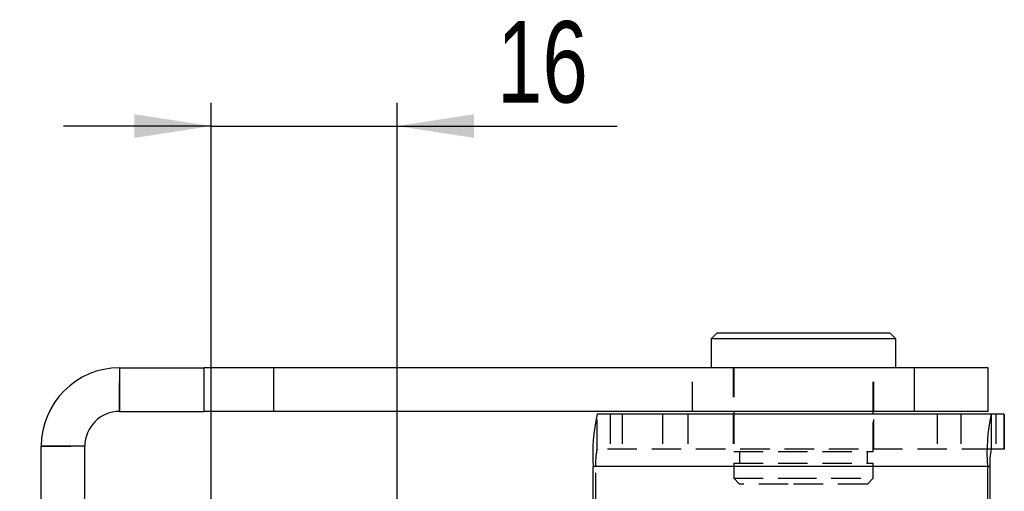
# Model space of a CAD drawing. Extents: x 96 to 730, y 59 to 576.
# Tile 4 of 14: x 188 to 273, y 131 to 171. Entities that reach past the tile are written whole.
import ezdxf

# ---------------------------------------------------------------- set-up
doc = ezdxf.new("R2010")
doc.units = 0
doc.header["$LTSCALE"] = 2
doc.linetypes.add('HIDDEN', pattern=[1.905, 1.27, -0.635])
doc.layers.get('0').update_dxf_attribs({"linetype": 'CONTINUOUS'})
doc.layers.add('FORMATO', color=179, linetype='CONTINUOUS')
doc.styles.add('SLDTEXTSTYLE0', font='TXT', dxfattribs={"width": 0.75})
doc.dimstyles.new('SLDDIMSTYLE0', dxfattribs={"dimtxt": 7, "dimasz": 6.604, "dimexe": 0, "dimexo": 0.0625, "dimgap": 1.75, "dimtad": 1, "dimdec": 3, "dimrnd": 1e-09, "dimzin": 12, "dimtxsty": 'SLDTEXTSTYLE0', "dimsah": 1, "dimcen": 0.09, "dimazin": 3, "dimtfac": 1, "dimtdec": 3, "dimtmove": 0, "dimatfit": 3, "dimtolj": 1, "dimtzin": 12})
doc.dimstyles.new('SLDDIMSTYLE4', dxfattribs={"dimtxt": 7, "dimasz": 6.604, "dimexe": 0, "dimexo": 0.0625, "dimgap": 1.75, "dimtad": 1, "dimdec": 3, "dimrnd": 1e-09, "dimzin": 12, "dimtxsty": 'SLDTEXTSTYLE0', "dimsah": 1, "dimcen": 0.09, "dimazin": 3, "dimtfac": 1, "dimtdec": 3, "dimtofl": 0, "dimtmove": 0, "dimatfit": 3, "dimtolj": 1, "dimtzin": 12})

# ---------------------------------------------------------------- blocks, each defined once
blk = doc.blocks.new('_D_11')
at = {"layer": 'FORMATO'}
for p, q in [((165.235, 122.973), (165.235, 154.85)), ((202.346, 122.973), (163.235, 122.973)), ((165.235, 122.973), (165.235, 97.573)), ((202.346, 97.573), (163.235, 97.573)), ((165.235, 97.573), (165.235, 84.873))]:
    blk.add_line(p, q, dxfattribs=at)
for points in [[(165.235, 122.973), (166.251, 129.577), (164.219, 129.577)], [(165.235, 97.573), (164.219, 90.969), (166.251, 90.969)]]:
    blk.add_solid(points, dxfattribs=at)
at = {"layer": 'FORMATO', "insert": (156.211, 136.747), "char_height": 7, "attachment_point": 1, "rotation": 90, "style": 'SLDTEXTSTYLE0'}
blk.add_mtext('25,4', dxfattribs=at)
blk = doc.blocks.new('_D_12')
at = {"layer": 'FORMATO'}
for p, q in [((204.346, 124.973), (204.346, 164.06)), ((220.346, 124.973), (220.346, 164.06)), ((204.346, 162.06), (191.646, 162.06)), ((204.346, 162.06), (220.346, 162.06)), ((220.346, 162.06), (239.279, 162.06))]:
    blk.add_line(p, q, dxfattribs=at)
for points in [[(204.346, 162.06), (197.742, 163.076), (197.742, 161.044)], [(220.346, 162.06), (226.95, 161.044), (226.95, 163.076)]]:
    blk.add_solid(points, dxfattribs=at)
at = {"layer": 'FORMATO', "insert": (228.935, 171.083), "char_height": 7, "attachment_point": 1, "style": 'SLDTEXTSTYLE0'}
blk.add_mtext('16', dxfattribs=at)
blk = doc.blocks.new('_D_14')
at = {"layer": 'FORMATO', "color": 218}
for p, q in [((136.566, 129.273), (136.566, 150.971)), ((197.471, 129.273), (134.566, 129.273)), ((136.566, 91.273), (136.566, 129.273)), ((197.471, 91.273), (134.566, 91.273))]:
    blk.add_line(p, q, dxfattribs=at)
for points in [[(136.566, 129.273), (135.55, 122.669), (137.582, 122.669)], [(136.566, 91.273), (137.582, 97.877), (135.55, 97.877)]]:
    blk.add_solid(points, dxfattribs=at)
at = {"layer": 'FORMATO', "color": 218, "insert": (127.542, 140.626), "char_height": 7, "attachment_point": 1, "rotation": 90, "style": 'SLDTEXTSTYLE0'}
blk.add_mtext('38', dxfattribs=at)

msp = doc.modelspace()

# ---------------------------------------------------------------- linework, layer by layer
at = {"color": 7, "linetype": 'CONTINUOUS'}
for p, q in [((247.865801, 144.272643), (247.3658, 143.772642)), ((247.865801, 144.272643), (262.740799, 144.272643)), ((263.2408, 143.772642), (262.740799, 144.272643)), ((247.3658, 143.772642), (247.3658, 141.272641)), ((263.2408, 143.772642), (247.3658, 143.772642)), ((263.2408, 141.272641), (263.2408, 143.772642)), ((196.4705, 141.272641), (196.4705, 137.522641)), ((196.4705, 141.272641), (203.734413, 141.272641)), ((203.734413, 137.522641), (203.734413, 141.272641)), ((209.743618, 141.272641), (203.734413, 141.272641)), ((209.743618, 137.522641), (209.743618, 141.272641)), ((264.842914, 141.272641), (209.743618, 141.272641)), ((264.842914, 137.522641), (264.842914, 141.272641)), ((271.178299, 141.272641), (264.842914, 141.272641)), ((271.178299, 137.522641), (271.178299, 141.272641)), ((196.4705, 137.522641), (203.734413, 137.522641)), ((209.743618, 137.522641), (203.734413, 137.522641)), ((264.842914, 137.522641), (209.743618, 137.522641)), ((271.449221, 137.272642), (237.539989, 137.272642)), ((249.303301, 137.522641), (249.303301, 137.272642)), ((261.303299, 137.272642), (261.303299, 137.522641)), ((271.178299, 137.522641), (264.842914, 137.522641)), ((271.449221, 137.272642), (271.449221, 134.272642)), ((272.568801, 137.272642), (271.449221, 137.272642)), ((272.568801, 137.272642), (272.568801, 134.272642)), ((272.57681, 137.272642), (272.568801, 137.272642)), ((272.57681, 134.272642), (272.57681, 137.272642)), ((193.470502, 134.522642), (189.720501, 134.522642)), ((189.720501, 113.447641), (189.720501, 134.522642)), ((193.470502, 113.447641), (193.470502, 134.522642)), ((272.568801, 134.272642), (271.449221, 134.272642)), ((272.57681, 134.272642), (272.568801, 134.272642)), ((237.211387, 121.472641), (237.211387, 132.772642)), ((271.120616, 132.772642), (237.211387, 132.772642)), ((271.120616, 132.772642), (271.120616, 87.772641)), ((271.120616, 132.772642), (271.339686, 132.772642)), ((271.339686, 132.772642), (271.339686, 87.772641))]:
    msp.add_line(p, q, dxfattribs=at)
at = {"color": 7, "linetype": 'HIDDEN'}
for p, q in [((196.4705, 137.522641), (196.4705, 141.272641)), ((245.763687, 137.522641), (245.763687, 141.272641)), ((249.2533, 141.272641), (249.2533, 137.522641)), ((249.303301, 141.272641), (249.303301, 137.522641)), ((261.303299, 137.522641), (261.303299, 141.272641)), ((261.3533, 137.522641), (261.3533, 141.272641)), ((237.539989, 134.272642), (237.539989, 137.272642)), ((238.659569, 137.272642), (238.659569, 134.272642)), ((239.690808, 137.272642), (239.690808, 134.272642)), ((243.161579, 137.272642), (243.161579, 134.272642)), ((245.341399, 137.272642), (245.341399, 134.272642)), ((249.2533, 137.272642), (249.2533, 134.272642)), ((249.303301, 137.272642), (249.303301, 134.072642)), ((261.303299, 134.072642), (261.303299, 137.272642)), ((261.3533, 134.272642), (261.3533, 137.272642)), ((266.79868, 137.272642), (266.79868, 134.272642)), ((268.850175, 137.272642), (268.850175, 134.272642)), ((271.847372, 137.272642), (271.847372, 134.272642)), ((189.720501, 134.522642), (193.470502, 134.522642)), ((271.449221, 134.272642), (237.539989, 134.272642)), ((249.303301, 134.072642), (261.303299, 134.072642)), ((249.803302, 134.072642), (249.803302, 133.072642)), ((260.803302, 133.072642), (260.803302, 134.072642)), ((249.303301, 133.072642), (261.303299, 133.072642)), ((249.303301, 133.072642), (249.303301, 131.772642)), ((261.303299, 131.772642), (261.303299, 133.072642)), ((237.430454, 132.772642), (237.211387, 132.772642)), ((237.430454, 87.772641), (237.430454, 132.772642)), ((271.339686, 132.772642), (237.430454, 132.772642)), ((249.303301, 131.772642), (253.870373, 131.772642)), ((249.303301, 131.772642), (249.803302, 131.272641)), ((253.870373, 131.772642), (261.303299, 131.772642)), ((260.803302, 131.272641), (261.303299, 131.772642)), ((253.989783, 131.272641), (249.803302, 131.272641)), ((260.803302, 131.272641), (253.989783, 131.272641))]:
    msp.add_line(p, q, dxfattribs=at)
at = {"color": 7, "linetype": 'CONTINUOUS'}
for centre, radius, start, end in [((196.470501, 134.522641), 6.75, 90, 180), ((196.470501, 134.522641), 3, 90, 180), ((252.863987, 133.891644), 15.692548, 167.55792766, 184.08910973), ((286.773334, 133.891629), 15.692664, 167.55796534, 184.08902488), ((276.557154, 133.145645), 5.230784, 167.55780167, 184.0891851)]:
    msp.add_arc(centre, radius, start, end, dxfattribs=at)
at = {"color": 7, "linetype": 'HIDDEN'}
msp.add_arc((242.647922, 133.145645), 5.230784, 167.55780167, 184.0891851, dxfattribs=at)

# ---------------------------------------------------------------- dimensions: what is measured, and where the dimension line sits
at = {"layer": 'FORMATO'}
dim = msp.add_linear_dim(base=(220.345501, 162.059928), p1=(204.345501, 122.972641), p2=(220.345501, 122.972641), dimstyle='SLDDIMSTYLE0', dxfattribs=at)
dim.commit()
dim.dimension.update_dxf_attribs({"geometry": '_D_12', "text_midpoint": (234.106929, 162.059928), "dimtype": 160})
dim = msp.add_linear_dim(base=(165.234675, 97.572641), p1=(204.345501, 122.972641), p2=(204.345501, 97.572641), angle=90, dimstyle='SLDDIMSTYLE0', dxfattribs=at)
dim.commit()
dim.dimension.update_dxf_attribs({"geometry": '_D_11', "text_midpoint": (165.234675, 145.798423), "dimtype": 160})
at = {"layer": 'FORMATO', "color": 218}
dim = msp.add_linear_dim(base=(136.565607, 129.272641), p1=(199.470501, 91.272641), p2=(199.470501, 129.272641), angle=90, dimstyle='SLDDIMSTYLE4', dxfattribs=at)
dim.commit()
dim.dimension.update_dxf_attribs({"geometry": '_D_14', "text_midpoint": (136.565607, 145.798423), "dimtype": 160})

doc.saveas('drawing.dxf')
